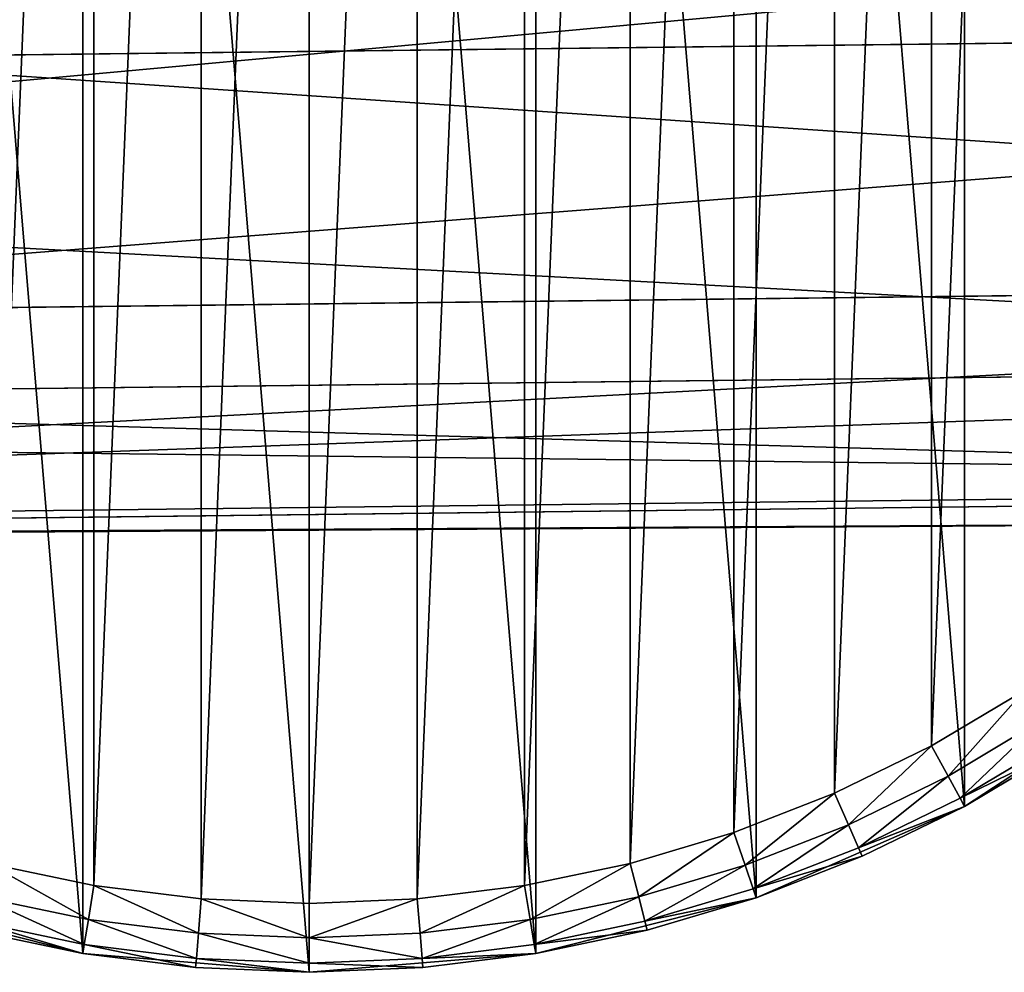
# Model space of a CAD drawing. Header units: millimetres. Extents: x -101 to 79, y -15 to 65.
# Tile 4 of 11: x -12 to 17, y -15 to 12. Entities that reach past the tile are written whole.
import ezdxf

# ---------------------------------------------------------------- set-up
doc = ezdxf.new("R2010")
doc.units = ezdxf.units.MM
doc.header["$LTSCALE"] = 25.4
doc.layers.get('0').update_dxf_attribs({"true_color": 0xff5454})

# ---------------------------------------------------------------- blocks, each defined once
blk = doc.blocks.new('EYE-SUPER-B-6490-6496-6503.STL')
at = {"color": 0}
mesh = blk.add_polyface(dxfattribs=at)
corners = [(-42.302, 14.788, 765.309), (-43.39, 27.91, 765.309), (-43.39, 21.304, 765.309), (-42.302, 34.426, 765.309), (-40.157, 8.539, 765.309), (-40.157, 40.675, 765.309), (-37.013, 2.729, 765.309), (-37.013, 46.485, 765.309), (-32.955, -2.484, 765.309), (-32.955, 51.698, 765.309), (-28.095, -6.959, 765.309), (-28.095, 56.173, 765.309), (-22.564, -10.572, 765.309), (-22.564, 59.786, 765.309), (-16.514, -13.226, 765.309), (-16.514, 62.44, 765.309), (-10.11, -14.847, 765.309), (-10.11, 64.061, 765.309), (-3.526, -15.393, 765.309), (-3.526, 64.607, 765.309), (3.058, -14.847, 765.309), (3.058, 64.061, 765.309), (9.462, -13.226, 765.309), (9.462, 62.44, 765.309), (15.512, -10.572, 765.309), (15.512, 59.786, 765.309), (21.042, -6.959, 765.309), (21.042, 56.173, 765.309), (25.903, -2.484, 765.309), (25.903, 51.698, 765.309), (29.961, 2.729, 765.309), (29.961, 46.485, 765.309), (33.105, 8.539, 765.309), (33.105, 40.675, 765.309), (35.25, 14.788, 765.309), (35.25, 34.426, 765.309), (36.337, 21.304, 765.309), (36.337, 27.91, 765.309)]
mesh.append_faces([[corners[k] for k in face] for face in [(0, 1, 2), (35, 36, 37)]], dxfattribs={"vtx0": -1, "color": 0})
mesh.append_faces([[corners[k] for k in face] for face in [(1, 0, 3), (3, 4, 5), (5, 6, 7), (7, 8, 9), (9, 10, 11), (11, 12, 13), (13, 14, 15), (15, 16, 17), (17, 18, 19), (19, 20, 21), (21, 22, 23), (23, 24, 25), (25, 26, 27), (27, 28, 29), (29, 30, 31), (31, 32, 33), (33, 34, 35)]], dxfattribs={"vtx0": -1, "vtx1": -1, "color": 0})
mesh.append_faces([[corners[k] for k in face] for face in [(3, 0, 4), (5, 4, 6), (7, 6, 8), (9, 8, 10), (11, 10, 12), (13, 12, 14), (15, 14, 16), (17, 16, 18), (19, 18, 20), (21, 20, 22), (23, 22, 24), (25, 24, 26), (27, 26, 28), (29, 28, 30), (31, 30, 32), (33, 32, 34), (35, 34, 36)]], dxfattribs={"vtx0": -1, "vtx2": -1, "color": 0})
mesh = blk.add_polyface(dxfattribs=at)
corners = [(-41.396, 27.745, 735.309), (-41.396, 21.469, 735.309), (-41.526, 24.607, 735.309), (-41.008, 30.862, 735.309), (-41.008, 18.352, 735.309), (-40.363, 33.935, 735.309), (-40.363, 15.279, 735.309), (-39.467, 36.946, 735.309), (-39.467, 12.268, 735.309), (-38.326, 39.871, 735.309), (-38.326, 9.343, 735.309), (-36.946, 42.693, 735.309), (-36.946, 6.521, 735.309), (-35.338, 45.391, 735.309), (-35.338, 3.823, 735.309), (-33.513, 47.947, 735.309), (-33.513, 1.267, 735.309), (-31.484, 50.344, 735.309), (-31.484, -1.13, 735.309), (-29.263, 52.564, 735.309), (-29.263, -3.351, 735.309), (-26.866, 54.594, 735.309), (-26.866, -5.38, 735.309), (-24.31, 56.419, 735.309), (-24.31, -7.205, 735.309), (-21.612, 58.027, 735.309), (-21.612, -8.813, 735.309), (-18.791, 59.406, 735.309), (-18.791, -10.192, 735.309), (-15.865, 60.548, 735.309), (-15.865, -11.334, 735.309), (-12.855, 61.444, 735.309), (-12.855, -12.23, 735.309), (-9.781, 62.089, 735.309), (-9.781, -12.875, 735.309), (-6.664, 62.477, 735.309), (-6.664, -13.263, 735.309), (-3.526, 62.607, 735.309), (-3.526, -13.393, 735.309), (-0.388, 62.477, 735.309), (-0.388, -13.263, 735.309), (2.728, 62.089, 735.309), (2.728, -12.875, 735.309), (5.802, 61.444, 735.309), (5.802, -12.23, 735.309), (8.812, 60.548, 735.309), (8.812, -11.334, 735.309), (11.738, 59.406, 735.309), (11.738, -10.192, 735.309), (14.56, 58.027, 735.309), (14.56, -8.813, 735.309), (17.258, 56.419, 735.309), (17.258, -7.205, 735.309), (19.814, 54.594, 735.309), (19.814, -5.38, 735.309), (22.211, 52.564, 735.309), (22.211, -3.351, 735.309), (24.431, 50.344, 735.309), (24.431, -1.13, 735.309), (26.461, 47.947, 735.309), (26.461, 1.267, 735.309), (28.286, 45.391, 735.309), (28.286, 3.823, 735.309), (29.894, 42.693, 735.309), (29.894, 6.521, 735.309), (31.273, 39.871, 735.309), (31.273, 9.343, 735.309), (32.415, 36.946, 735.309), (32.415, 12.268, 735.309), (33.311, 33.935, 735.309), (33.311, 15.279, 735.309), (33.956, 30.862, 735.309), (33.956, 18.352, 735.309), (34.344, 27.745, 735.309), (34.344, 21.469, 735.309), (34.474, 24.607, 735.309)]
mesh.append_faces([[corners[k] for k in face] for face in [(0, 1, 2), (74, 73, 75)]], dxfattribs={"vtx0": -1, "color": 0})
mesh.append_faces([[corners[k] for k in face] for face in [(1, 3, 4), (4, 5, 6), (6, 7, 8), (8, 9, 10), (10, 11, 12), (12, 13, 14), (14, 15, 16), (16, 17, 18), (18, 19, 20), (20, 21, 22), (22, 23, 24), (24, 25, 26), (26, 27, 28), (28, 29, 30), (30, 31, 32), (32, 33, 34), (34, 35, 36), (36, 37, 38), (38, 39, 40), (40, 41, 42), (42, 43, 44), (44, 45, 46), (46, 47, 48), (48, 49, 50), (50, 51, 52), (52, 53, 54), (54, 55, 56), (56, 57, 58), (58, 59, 60), (60, 61, 62), (62, 63, 64), (64, 65, 66), (66, 67, 68), (68, 69, 70), (70, 71, 72), (72, 73, 74)]], dxfattribs={"vtx0": -1, "vtx1": -1, "color": 0})
mesh.append_faces([[corners[k] for k in face] for face in [(1, 0, 3), (4, 3, 5), (6, 5, 7), (8, 7, 9), (10, 9, 11), (12, 11, 13), (14, 13, 15), (16, 15, 17), (18, 17, 19), (20, 19, 21), (22, 21, 23), (24, 23, 25), (26, 25, 27), (28, 27, 29), (30, 29, 31), (32, 31, 33), (34, 33, 35), (36, 35, 37), (38, 37, 39), (40, 39, 41), (42, 41, 43), (44, 43, 45), (46, 45, 47), (48, 47, 49), (50, 49, 51), (52, 51, 53), (54, 53, 55), (56, 55, 57), (58, 57, 59), (60, 59, 61), (62, 61, 63), (64, 63, 65), (66, 65, 67), (68, 67, 69), (70, 69, 71), (72, 71, 73)]], dxfattribs={"vtx0": -1, "vtx2": -1, "color": 0})
mesh = blk.add_polyface(dxfattribs=at)
corners = [(-97.174, 10.252, 142.98), (40.564, 25.127, -0.534), (-99.845, 23.472, 140.475), (43.236, 11.907, 1.971)]
mesh.append_faces([[corners[k] for k in face] for face in [(0, 1, 2), (1, 0, 3)]], dxfattribs={"vtx0": -1, "color": 0})
mesh = blk.add_polyface(dxfattribs=at)
corners = [(-6.136, 17.576, 120.225), (-64.652, 10.635, 175.368), (-62.877, 16.907, 177.209)]
mesh.append_faces([[corners[k] for k in face] for face in [(0, 1, 2)]], dxfattribs={"color": 0})
mesh = blk.add_polyface(dxfattribs=at)
corners = [(-3.438, 17.107, 117.32), (-64.652, 10.635, 175.368), (-6.136, 17.576, 120.225)]
mesh.append_faces([[corners[k] for k in face] for face in [(0, 1, 2)]], dxfattribs={"color": 0})
mesh = blk.add_polyface(dxfattribs=at)
corners = [(-3.438, 17.107, 117.32), (75.757, 12.291, 34.359), (-64.652, 10.635, 175.368)]
mesh.append_faces([[corners[k] for k in face] for face in [(0, 1, 2)]], dxfattribs={"color": 0})
mesh = blk.add_polyface(dxfattribs=at)
corners = [(72.504, 4.918, 31.032), (-63.441, 14.148, 178.026), (-68.611, 3.254, 172.75), (77.674, 15.812, 36.308)]
mesh.append_faces([[corners[k] for k in face] for face in [(0, 1, 2), (1, 0, 3)]], dxfattribs={"vtx0": -1, "color": 0})
mesh = blk.add_polyface(dxfattribs=at)
corners = [(41.236, 15.382, 0.021), (-94.453, 2.95, 147.015), (-99.878, 13.719, 141.739), (46.662, 4.613, 5.297)]
mesh.append_faces([[corners[k] for k in face] for face in [(0, 1, 2), (1, 0, 3)]], dxfattribs={"vtx0": -1, "color": 0})
mesh = blk.add_polyface(dxfattribs=at)
corners = [(-71.41, 0.855, 168.523), (75.757, 12.291, 34.359), (68.999, 2.511, 27.514), (-64.652, 10.635, 175.368)]
mesh.append_faces([[corners[k] for k in face] for face in [(0, 1, 2), (1, 0, 3)]], dxfattribs={"vtx0": -1, "color": 0})
mesh = blk.add_polyface(dxfattribs=at)
corners = [(-97.174, 10.252, 142.98), (50.223, 2.289, 8.815), (43.236, 11.907, 1.971), (-90.187, 0.634, 149.824)]
mesh.append_faces([[corners[k] for k in face] for face in [(0, 1, 2), (1, 0, 3)]], dxfattribs={"vtx0": -1, "color": 0})
mesh = blk.add_polyface(dxfattribs=at)
corners = [(72.504, 4.918, 31.032), (-76.797, -2.96, 164.526), (64.318, -1.296, 22.809), (-68.611, 3.254, 172.75)]
mesh.append_faces([[corners[k] for k in face] for face in [(0, 1, 2), (1, 0, 3)]], dxfattribs={"vtx0": -1, "color": 0})
mesh = blk.add_polyface(dxfattribs=at)
corners = [(54.992, -1.406, 13.521), (-94.453, 2.95, 147.015), (46.662, 4.613, 5.297), (-86.123, -3.069, 155.238)]
mesh.append_faces([[corners[k] for k in face] for face in [(0, 1, 2), (1, 0, 3)]], dxfattribs={"vtx0": -1, "color": 0})
mesh = blk.add_polyface(dxfattribs=at)
corners = [(-90.187, 0.634, 149.824), (59.653, -1.15, 18.165), (50.223, 2.289, 8.815), (-80.757, -2.805, 159.174)]
mesh.append_faces([[corners[k] for k in face] for face in [(0, 1, 2), (1, 0, 3)]], dxfattribs={"vtx0": -1, "color": 0})
mesh = blk.add_polyface(dxfattribs=at)
corners = [(-80.757, -2.805, 159.174), (68.999, 2.511, 27.514), (59.653, -1.15, 18.165), (-71.41, 0.855, 168.523)]
mesh.append_faces([[corners[k] for k in face] for face in [(0, 1, 2), (1, 0, 3)]], dxfattribs={"vtx0": -1, "color": 0})
mesh = blk.add_polyface(dxfattribs=at)
corners = [(-86.123, -3.069, 155.238), (54.992, -1.406, 13.521), (59.664, -2.15, 18.165)]
mesh.append_faces([[corners[k] for k in face] for face in [(0, 1, 2)]], dxfattribs={"color": 0})
mesh = blk.add_polyface(dxfattribs=at)
corners = [(-76.797, -2.96, 164.526), (59.664, -2.15, 18.165), (64.318, -1.296, 22.809)]
mesh.append_faces([[corners[k] for k in face] for face in [(0, 1, 2)]], dxfattribs={"color": 0})
mesh = blk.add_polyface(dxfattribs=at)
corners = [(-76.797, -2.96, 164.526), (-86.123, -3.069, 155.238), (59.664, -2.15, 18.165)]
mesh.append_faces([[corners[k] for k in face] for face in [(0, 1, 2)]], dxfattribs={"color": 0})
mesh = blk.add_polyface(dxfattribs=at)
corners = [(15.512, -10.572, 765.309), (18.352, -8.88, 737.309), (21.042, -6.959, 765.309)]
mesh.append_faces([[corners[k] for k in face] for face in [(0, 1, 2)]], dxfattribs={"color": 0})
mesh = blk.add_polyface(dxfattribs=at)
corners = [(17.258, -7.205, 735.309), (15.036, -9.693, 735.577), (14.56, -8.813, 735.309), (17.805, -8.043, 735.577)]
mesh.append_faces([[corners[k] for k in face] for face in [(0, 1, 2), (1, 0, 3)]], dxfattribs={"vtx0": -1, "color": 0})
mesh = blk.add_polyface(dxfattribs=at)
corners = [(17.805, -8.043, 735.577), (15.384, -10.336, 736.309), (15.036, -9.693, 735.577), (18.205, -8.655, 736.309)]
mesh.append_faces([[corners[k] for k in face] for face in [(0, 1, 2), (1, 0, 3)]], dxfattribs={"vtx0": -1, "color": 0})
mesh = blk.add_polyface(dxfattribs=at)
corners = [(14.56, -8.813, 735.309), (12.14, -11.108, 735.577), (11.738, -10.192, 735.309), (15.036, -9.693, 735.577)]
mesh.append_faces([[corners[k] for k in face] for face in [(0, 1, 2), (1, 0, 3)]], dxfattribs={"vtx0": -1, "color": 0})
mesh = blk.add_polyface(dxfattribs=at)
corners = [(18.352, -8.88, 737.309), (15.384, -10.336, 736.309), (18.205, -8.655, 736.309), (15.512, -10.572, 737.309)]
mesh.append_faces([[corners[k] for k in face] for face in [(0, 1, 2), (1, 0, 3)]], dxfattribs={"vtx0": -1, "color": 0})
mesh = blk.add_polyface(dxfattribs=at)
corners = [(15.512, -10.572, 765.309), (15.512, -10.572, 737.309), (18.352, -8.88, 737.309)]
mesh.append_faces([[corners[k] for k in face] for face in [(0, 1, 2)]], dxfattribs={"color": 0})
mesh = blk.add_polyface(dxfattribs=at)
corners = [(15.036, -9.693, 735.577), (12.434, -11.779, 736.309), (12.14, -11.108, 735.577), (15.384, -10.336, 736.309)]
mesh.append_faces([[corners[k] for k in face] for face in [(0, 1, 2), (1, 0, 3)]], dxfattribs={"vtx0": -1, "color": 0})
mesh = blk.add_polyface(dxfattribs=at)
corners = [(11.738, -10.192, 735.309), (9.137, -12.28, 735.577), (8.812, -11.334, 735.309), (12.14, -11.108, 735.577)]
mesh.append_faces([[corners[k] for k in face] for face in [(0, 1, 2), (1, 0, 3)]], dxfattribs={"vtx0": -1, "color": 0})
mesh = blk.add_polyface(dxfattribs=at)
corners = [(9.462, -13.226, 765.309), (12.542, -12.024, 737.309), (15.512, -10.572, 765.309)]
mesh.append_faces([[corners[k] for k in face] for face in [(0, 1, 2)]], dxfattribs={"color": 0})
mesh = blk.add_polyface(dxfattribs=at)
corners = [(15.512, -10.572, 737.309), (12.434, -11.779, 736.309), (15.384, -10.336, 736.309), (12.542, -12.024, 737.309)]
mesh.append_faces([[corners[k] for k in face] for face in [(0, 1, 2), (1, 0, 3)]], dxfattribs={"vtx0": -1, "color": 0})
mesh = blk.add_polyface(dxfattribs=at)
corners = [(15.512, -10.572, 765.309), (12.542, -12.024, 737.309), (15.512, -10.572, 737.309)]
mesh.append_faces([[corners[k] for k in face] for face in [(0, 1, 2)]], dxfattribs={"color": 0})
mesh = blk.add_polyface(dxfattribs=at)
corners = [(12.14, -11.108, 735.577), (9.375, -12.972, 736.309), (9.137, -12.28, 735.577), (12.434, -11.779, 736.309)]
mesh.append_faces([[corners[k] for k in face] for face in [(0, 1, 2), (1, 0, 3)]], dxfattribs={"vtx0": -1, "color": 0})
mesh = blk.add_polyface(dxfattribs=at)
corners = [(8.812, -11.334, 735.309), (6.048, -13.2, 735.577), (5.802, -12.23, 735.309), (9.137, -12.28, 735.577)]
mesh.append_faces([[corners[k] for k in face] for face in [(0, 1, 2), (1, 0, 3)]], dxfattribs={"vtx0": -1, "color": 0})
mesh = blk.add_polyface(dxfattribs=at)
corners = [(12.542, -12.024, 737.309), (9.375, -12.972, 736.309), (12.434, -11.779, 736.309), (9.462, -13.226, 737.309)]
mesh.append_faces([[corners[k] for k in face] for face in [(0, 1, 2), (1, 0, 3)]], dxfattribs={"vtx0": -1, "color": 0})
mesh = blk.add_polyface(dxfattribs=at)
corners = [(-12.855, -12.23, 735.309), (-9.945, -13.861, 735.577), (-13.1, -13.2, 735.577), (-9.781, -12.875, 735.309)]
mesh.append_faces([[corners[k] for k in face] for face in [(0, 1, 2), (1, 0, 3)]], dxfattribs={"vtx0": -1, "color": 0})
mesh = blk.add_polyface(dxfattribs=at)
corners = [(5.802, -12.23, 735.309), (2.893, -13.861, 735.577), (2.728, -12.875, 735.309), (6.048, -13.2, 735.577)]
mesh.append_faces([[corners[k] for k in face] for face in [(0, 1, 2), (1, 0, 3)]], dxfattribs={"vtx0": -1, "color": 0})
mesh = blk.add_polyface(dxfattribs=at)
corners = [(9.137, -12.28, 735.577), (6.228, -13.909, 736.309), (6.048, -13.2, 735.577), (9.375, -12.972, 736.309)]
mesh.append_faces([[corners[k] for k in face] for face in [(0, 1, 2), (1, 0, 3)]], dxfattribs={"vtx0": -1, "color": 0})
mesh = blk.add_polyface(dxfattribs=at)
corners = [(9.462, -13.226, 765.309), (9.462, -13.226, 737.309), (12.542, -12.024, 737.309)]
mesh.append_faces([[corners[k] for k in face] for face in [(0, 1, 2)]], dxfattribs={"color": 0})
mesh = blk.add_polyface(dxfattribs=at)
corners = [(-9.781, -12.875, 735.309), (-6.747, -14.26, 735.577), (-9.945, -13.861, 735.577), (-6.664, -13.263, 735.309)]
mesh.append_faces([[corners[k] for k in face] for face in [(0, 1, 2), (1, 0, 3)]], dxfattribs={"vtx0": -1, "color": 0})
mesh = blk.add_polyface(dxfattribs=at)
corners = [(2.728, -12.875, 735.309), (-0.306, -14.26, 735.577), (-0.388, -13.263, 735.309), (2.893, -13.861, 735.577)]
mesh.append_faces([[corners[k] for k in face] for face in [(0, 1, 2), (1, 0, 3)]], dxfattribs={"vtx0": -1, "color": 0})
mesh = blk.add_polyface(dxfattribs=at)
corners = [(9.462, -13.226, 737.309), (6.228, -13.909, 736.309), (9.375, -12.972, 736.309), (6.293, -14.169, 737.309)]
mesh.append_faces([[corners[k] for k in face] for face in [(0, 1, 2), (1, 0, 3)]], dxfattribs={"vtx0": -1, "color": 0})
mesh = blk.add_polyface(dxfattribs=at)
corners = [(-16.514, -13.226, 765.309), (-13.346, -14.169, 737.309), (-10.11, -14.847, 765.309)]
mesh.append_faces([[corners[k] for k in face] for face in [(0, 1, 2)]], dxfattribs={"color": 0})
mesh = blk.add_polyface(dxfattribs=at)
corners = [(-13.1, -13.2, 735.577), (-10.066, -14.583, 736.309), (-13.28, -13.909, 736.309), (-9.945, -13.861, 735.577)]
mesh.append_faces([[corners[k] for k in face] for face in [(0, 1, 2), (1, 0, 3)]], dxfattribs={"vtx0": -1, "color": 0})
mesh = blk.add_polyface(dxfattribs=at)
corners = [(-6.664, -13.263, 735.309), (-3.526, -14.393, 735.577), (-6.747, -14.26, 735.577), (-3.526, -13.393, 735.309)]
mesh.append_faces([[corners[k] for k in face] for face in [(0, 1, 2), (1, 0, 3)]], dxfattribs={"vtx0": -1, "color": 0})
mesh = blk.add_polyface(dxfattribs=at)
corners = [(-0.388, -13.263, 735.309), (-3.526, -14.393, 735.577), (-3.526, -13.393, 735.309), (-0.306, -14.26, 735.577)]
mesh.append_faces([[corners[k] for k in face] for face in [(0, 1, 2), (1, 0, 3)]], dxfattribs={"vtx0": -1, "color": 0})
mesh = blk.add_polyface(dxfattribs=at)
corners = [(6.048, -13.2, 735.577), (3.014, -14.583, 736.309), (2.893, -13.861, 735.577), (6.228, -13.909, 736.309)]
mesh.append_faces([[corners[k] for k in face] for face in [(0, 1, 2), (1, 0, 3)]], dxfattribs={"vtx0": -1, "color": 0})
mesh = blk.add_polyface(dxfattribs=at)
corners = [(3.058, -14.847, 765.309), (6.293, -14.169, 737.309), (9.462, -13.226, 765.309)]
mesh.append_faces([[corners[k] for k in face] for face in [(0, 1, 2)]], dxfattribs={"color": 0})
mesh = blk.add_polyface(dxfattribs=at)
corners = [(9.462, -13.226, 765.309), (6.293, -14.169, 737.309), (9.462, -13.226, 737.309)]
mesh.append_faces([[corners[k] for k in face] for face in [(0, 1, 2)]], dxfattribs={"color": 0})
mesh = blk.add_polyface(dxfattribs=at)
corners = [(-10.11, -14.847, 737.309), (-13.28, -13.909, 736.309), (-10.066, -14.583, 736.309), (-13.346, -14.169, 737.309)]
mesh.append_faces([[corners[k] for k in face] for face in [(0, 1, 2), (1, 0, 3)]], dxfattribs={"vtx0": -1, "color": 0})
mesh = blk.add_polyface(dxfattribs=at)
corners = [(-9.945, -13.861, 735.577), (-6.807, -14.989, 736.309), (-10.066, -14.583, 736.309), (-6.747, -14.26, 735.577)]
mesh.append_faces([[corners[k] for k in face] for face in [(0, 1, 2), (1, 0, 3)]], dxfattribs={"vtx0": -1, "color": 0})
mesh = blk.add_polyface(dxfattribs=at)
corners = [(2.893, -13.861, 735.577), (-0.245, -14.989, 736.309), (-0.306, -14.26, 735.577), (3.014, -14.583, 736.309)]
mesh.append_faces([[corners[k] for k in face] for face in [(0, 1, 2), (1, 0, 3)]], dxfattribs={"vtx0": -1, "color": 0})
mesh = blk.add_polyface(dxfattribs=at)
corners = [(6.293, -14.169, 737.309), (3.014, -14.583, 736.309), (6.228, -13.909, 736.309), (3.058, -14.847, 737.309)]
mesh.append_faces([[corners[k] for k in face] for face in [(0, 1, 2), (1, 0, 3)]], dxfattribs={"vtx0": -1, "color": 0})
mesh = blk.add_polyface(dxfattribs=at)
corners = [(-10.11, -14.847, 765.309), (-13.346, -14.169, 737.309), (-10.11, -14.847, 737.309)]
mesh.append_faces([[corners[k] for k in face] for face in [(0, 1, 2)]], dxfattribs={"color": 0})
mesh = blk.add_polyface(dxfattribs=at)
corners = [(-3.526, -15.125, 736.309), (-6.747, -14.26, 735.577), (-3.526, -14.393, 735.577), (-6.807, -14.989, 736.309)]
mesh.append_faces([[corners[k] for k in face] for face in [(0, 1, 2), (1, 0, 3)]], dxfattribs={"vtx0": -1, "color": 0})
mesh = blk.add_polyface(dxfattribs=at)
corners = [(-0.245, -14.989, 736.309), (-3.526, -14.393, 735.577), (-0.306, -14.26, 735.577), (-3.526, -15.125, 736.309)]
mesh.append_faces([[corners[k] for k in face] for face in [(0, 1, 2), (1, 0, 3)]], dxfattribs={"vtx0": -1, "color": 0})
mesh = blk.add_polyface(dxfattribs=at)
corners = [(3.058, -14.847, 765.309), (3.058, -14.847, 737.309), (6.293, -14.169, 737.309)]
mesh.append_faces([[corners[k] for k in face] for face in [(0, 1, 2)]], dxfattribs={"color": 0})
mesh = blk.add_polyface(dxfattribs=at)
corners = [(-6.829, -15.256, 737.309), (-10.066, -14.583, 736.309), (-6.807, -14.989, 736.309), (-10.11, -14.847, 737.309)]
mesh.append_faces([[corners[k] for k in face] for face in [(0, 1, 2), (1, 0, 3)]], dxfattribs={"vtx0": -1, "color": 0})
mesh = blk.add_polyface(dxfattribs=at)
corners = [(3.058, -14.847, 737.309), (-0.245, -14.989, 736.309), (3.014, -14.583, 736.309), (-0.223, -15.256, 737.309)]
mesh.append_faces([[corners[k] for k in face] for face in [(0, 1, 2), (1, 0, 3)]], dxfattribs={"vtx0": -1, "color": 0})
mesh = blk.add_polyface(dxfattribs=at)
corners = [(-10.11, -14.847, 765.309), (-10.11, -14.847, 737.309), (-6.829, -15.256, 737.309)]
mesh.append_faces([[corners[k] for k in face] for face in [(0, 1, 2)]], dxfattribs={"color": 0})
mesh = blk.add_polyface(dxfattribs=at)
corners = [(-10.11, -14.847, 765.309), (-6.829, -15.256, 737.309), (-3.526, -15.393, 765.309)]
mesh.append_faces([[corners[k] for k in face] for face in [(0, 1, 2)]], dxfattribs={"color": 0})
mesh = blk.add_polyface(dxfattribs=at)
corners = [(-3.526, -15.393, 765.309), (-0.223, -15.256, 737.309), (3.058, -14.847, 765.309)]
mesh.append_faces([[corners[k] for k in face] for face in [(0, 1, 2)]], dxfattribs={"color": 0})
mesh = blk.add_polyface(dxfattribs=at)
corners = [(3.058, -14.847, 765.309), (-0.223, -15.256, 737.309), (3.058, -14.847, 737.309)]
mesh.append_faces([[corners[k] for k in face] for face in [(0, 1, 2)]], dxfattribs={"color": 0})
mesh = blk.add_polyface(dxfattribs=at)
corners = [(-3.526, -15.393, 737.309), (-6.807, -14.989, 736.309), (-3.526, -15.125, 736.309), (-6.829, -15.256, 737.309)]
mesh.append_faces([[corners[k] for k in face] for face in [(0, 1, 2), (1, 0, 3)]], dxfattribs={"vtx0": -1, "color": 0})
mesh = blk.add_polyface(dxfattribs=at)
corners = [(-0.223, -15.256, 737.309), (-3.526, -15.125, 736.309), (-0.245, -14.989, 736.309), (-3.526, -15.393, 737.309)]
mesh.append_faces([[corners[k] for k in face] for face in [(0, 1, 2), (1, 0, 3)]], dxfattribs={"vtx0": -1, "color": 0})
mesh = blk.add_polyface(dxfattribs=at)
corners = [(-3.526, -15.393, 765.309), (-6.829, -15.256, 737.309), (-3.526, -15.393, 737.309)]
mesh.append_faces([[corners[k] for k in face] for face in [(0, 1, 2)]], dxfattribs={"color": 0})
mesh = blk.add_polyface(dxfattribs=at)
corners = [(-3.526, -15.393, 765.309), (-3.526, -15.393, 737.309), (-0.223, -15.256, 737.309)]
mesh.append_faces([[corners[k] for k in face] for face in [(0, 1, 2)]], dxfattribs={"color": 0})

msp = doc.modelspace()

# ---------------------------------------------------------------- block references
at = {"color": 250, "true_color": 0x262626}
msp.add_blockref('EYE-SUPER-B-6490-6496-6503.STL', (0, 0), dxfattribs=at)

doc.saveas('drawing.dxf')
